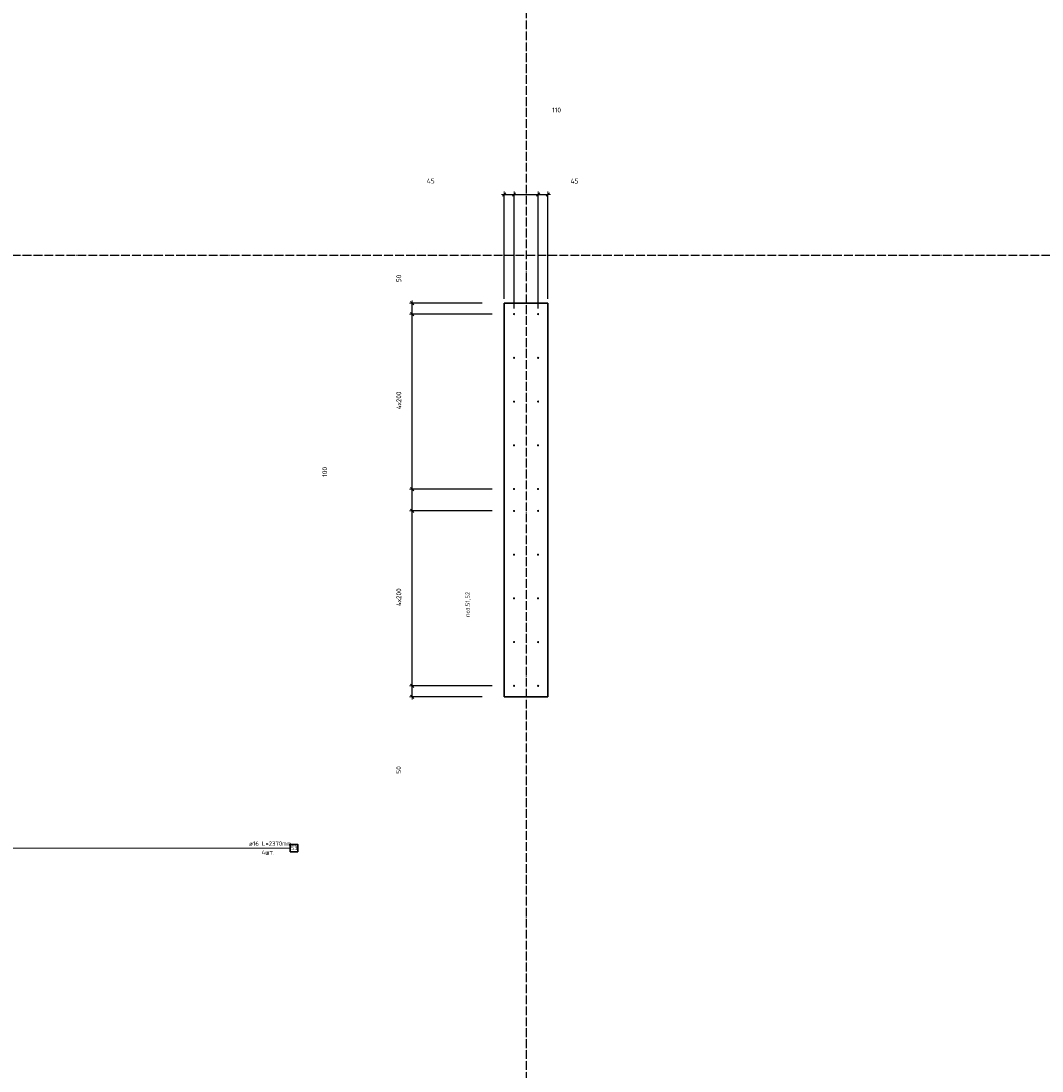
# Model space of a CAD drawing. Header units: millimetres. Extents: x 27309 to 183995, y -852 to 48500.
# Tile 46 of 93: x 144030 to 148700, y 32969 to 37770. Entities that reach past the tile are written whole.
import ezdxf

# ---------------------------------------------------------------- set-up
doc = ezdxf.new("R2010")
doc.units = ezdxf.units.MM
doc.header["$PDMODE"] = 65
doc.linetypes.add('______11', pattern=[50, 40, -5, 0, -5])
doc.linetypes.add('______5', pattern=[110, 80, -10, 10, -10])
for name, color, linetype, lineweight in [('Standard', 7, 'Continuous', 25), ('Арм.стержн. Выпуски', 180, 'Continuous', 35), ('Размерная линия_ общее', 7, 'Continuous', 13)]:
    doc.layers.add(name, color=color, linetype=linetype, lineweight=lineweight)
doc.layers.add('Осевая линия_ общее', color=7, linetype='______5', lineweight=13, true_color=0xa0a0a0)
doc.styles.add('ISOCPEUR', font='ISOCPEUR')
doc.dimstyles.new('DIMSTYLE_3', dxfattribs={"dimtxt": 22, "dimasz": 25, "dimexe": 0, "dimexo": 0, "dimgap": 11, "dimtad": 2, "dimdec": 0, "dimrnd": 5, "dimzin": 12, "dimdsep": 46, "dimtxsty": 'ISOCPEUR', "dimblk1": 'ALL_ML_STRICH', "dimblk2": 'ALL_ML_STRICH', "dimsah": 1, "dimcen": 0, "dimclrd": 7, "dimclre": 256, "dimclrt": 7, "dimadec": 0, "dimazin": 0, "dimtfac": 1, "dimtdec": 0, "dimtix": 1, "dimtmove": 2, "dimatfit": 3, "dimfxl": 0, "dimtzin": 0, "dimlwd": 0, "dimlwe": -3, "dimarcsym": 0})
doc.dimstyles.new('DIMSTYLE_5', dxfattribs={"dimtxt": 22, "dimasz": 25, "dimexe": 0, "dimexo": 0, "dimgap": 11, "dimtad": 2, "dimdec": 0, "dimrnd": 5, "dimzin": 12, "dimdsep": 46, "dimtxsty": 'ISOCPEUR', "dimblk1": 'ALL_ML_STRICH', "dimblk2": 'ALL_ML_STRICH', "dimsah": 1, "dimcen": 0, "dimclrd": 7, "dimclre": 256, "dimclrt": 7, "dimadec": 0, "dimazin": 0, "dimtfac": 1, "dimtdec": 0, "dimtix": 1, "dimtmove": 2, "dimatfit": 3, "dimfxl": 0, "dimtvp": 1.2, "dimtzin": 0, "dimlwd": 0, "dimlwe": -3, "dimarcsym": 0})

# ---------------------------------------------------------------- blocks, each defined once
blk = doc.blocks.new('ALL_ML_STRICH')
at = {"color": 0, "linetype": 'ByBlock', "lineweight": -2}
for p, q in [((-1, 0), (0.5, 0)), ((-0.3, -0.3), (0.3, 0.3)), ((0, -0.5), (0, 0.5))]:
    blk.add_line(p, q, dxfattribs=at)
blk = doc.blocks.new('*D201')
at = {"layer": 'DEFPOINTS', "color": 7, "linetype": 'Continuous', "lineweight": 13, "transparency": 33554687}
for p in [(146240, 36977.6), (146240, 36480), (146285, 36435)]:
    blk.add_point(p, dxfattribs=at)
at = {"layer": 'Размерная линия_ общее', "color": 253, "linetype": 'Continuous', "lineweight": -2, "true_color": 0xa0a0a0, "transparency": 33554687}
for p, q in [((146240, 36500), (146240, 36977.6)), ((146285, 36455), (146285, 36977.6))]:
    blk.add_line(p, q, dxfattribs=at)
at = {"layer": 'Размерная линия_ общее', "color": 7, "linetype": 'Continuous', "lineweight": -2, "transparency": 33554687}
blk.add_line((146240, 36977.6), (146285, 36977.6), dxfattribs=at)
at = {"layer": 'Размерная линия_ общее', "color": 7, "linetype": 'Continuous', "lineweight": 13, "transparency": 33554687, "xscale": 25, "yscale": 25, "zscale": 25, "rotation": 180}
blk.add_blockref('ALL_ML_STRICH', (146240, 36977.6), dxfattribs=at)
at = {"layer": 'Размерная линия_ общее', "color": 7, "linetype": 'Continuous', "lineweight": 13, "transparency": 33554687, "xscale": 25, "yscale": 25, "zscale": 25}
blk.add_blockref('ALL_ML_STRICH', (146285, 36977.6), dxfattribs=at)
at = {"layer": 'Размерная линия_ общее', "color": 7, "linetype": 'Continuous', "lineweight": 13, "transparency": 33554687, "insert": (145904, 37038.9), "char_height": 22, "width": 44, "attachment_point": 5, "style": 'ISOCPEUR'}
blk.add_mtext('\\A1;{45}', dxfattribs=at)
blk = doc.blocks.new('*D202')
at = {"layer": 'DEFPOINTS', "color": 7, "linetype": 'Continuous', "lineweight": 13, "transparency": 33554687}
for p in [(146285, 36977.6), (146285, 36435), (146395, 36435)]:
    blk.add_point(p, dxfattribs=at)
at = {"layer": 'Размерная линия_ общее', "color": 253, "linetype": 'Continuous', "lineweight": -2, "true_color": 0xa0a0a0, "transparency": 33554687}
for p, q in [((146285, 36455), (146285, 36977.6)), ((146395, 36455), (146395, 36977.6))]:
    blk.add_line(p, q, dxfattribs=at)
at = {"layer": 'Размерная линия_ общее', "color": 7, "linetype": 'Continuous', "lineweight": -2, "transparency": 33554687}
blk.add_line((146285, 36977.6), (146395, 36977.6), dxfattribs=at)
at = {"layer": 'Размерная линия_ общее', "color": 7, "linetype": 'Continuous', "lineweight": 13, "transparency": 33554687, "xscale": 25, "yscale": 25, "zscale": 25, "rotation": 180}
blk.add_blockref('ALL_ML_STRICH', (146285, 36977.6), dxfattribs=at)
at = {"layer": 'Размерная линия_ общее', "color": 7, "linetype": 'Continuous', "lineweight": 13, "transparency": 33554687, "xscale": 25, "yscale": 25, "zscale": 25}
blk.add_blockref('ALL_ML_STRICH', (146395, 36977.6), dxfattribs=at)
at = {"layer": 'Размерная линия_ общее', "color": 7, "linetype": 'Continuous', "lineweight": 13, "transparency": 33554687, "insert": (146479.5, 37363.2), "char_height": 22, "width": 66, "attachment_point": 5, "style": 'ISOCPEUR'}
blk.add_mtext('\\A1;{110}', dxfattribs=at)
blk = doc.blocks.new('*D203')
at = {"layer": 'DEFPOINTS', "color": 7, "linetype": 'Continuous', "lineweight": 13, "transparency": 33554687}
for p in [(146395, 36977.6), (146440, 36480), (146395, 36435)]:
    blk.add_point(p, dxfattribs=at)
at = {"layer": 'Размерная линия_ общее', "color": 253, "linetype": 'Continuous', "lineweight": -2, "true_color": 0xa0a0a0, "transparency": 33554687}
for p, q in [((146395, 36455), (146395, 36977.6)), ((146440, 36500), (146440, 36977.6))]:
    blk.add_line(p, q, dxfattribs=at)
at = {"layer": 'Размерная линия_ общее', "color": 7, "linetype": 'Continuous', "lineweight": -2, "transparency": 33554687}
blk.add_line((146395, 36977.6), (146440, 36977.6), dxfattribs=at)
at = {"layer": 'Размерная линия_ общее', "color": 7, "linetype": 'Continuous', "lineweight": 13, "transparency": 33554687, "xscale": 25, "yscale": 25, "zscale": 25, "rotation": 180}
blk.add_blockref('ALL_ML_STRICH', (146395, 36977.6), dxfattribs=at)
at = {"layer": 'Размерная линия_ общее', "color": 7, "linetype": 'Continuous', "lineweight": 13, "transparency": 33554687, "xscale": 25, "yscale": 25, "zscale": 25}
blk.add_blockref('ALL_ML_STRICH', (146440, 36977.6), dxfattribs=at)
at = {"layer": 'Размерная линия_ общее', "color": 7, "linetype": 'Continuous', "lineweight": 13, "transparency": 33554687, "insert": (146561.6, 37038.2), "char_height": 22, "width": 44, "attachment_point": 5, "style": 'ISOCPEUR'}
blk.add_mtext('\\A1;{45}', dxfattribs=at)
blk = doc.blocks.new('*D292')
at = {"layer": 'DEFPOINTS', "color": 7, "linetype": 'Continuous', "lineweight": 13, "transparency": 33554687}
for p in [(146285, 34730), (145819, 34680), (146240, 34680)]:
    blk.add_point(p, dxfattribs=at)
at = {"layer": 'Размерная линия_ общее', "color": 253, "linetype": 'Continuous', "lineweight": -2, "true_color": 0xa0a0a0, "transparency": 33554687}
for p, q in [((146185, 34730), (145819, 34730)), ((146140, 34680), (145819, 34680))]:
    blk.add_line(p, q, dxfattribs=at)
at = {"layer": 'Размерная линия_ общее', "color": 7, "linetype": 'Continuous', "lineweight": -2, "transparency": 33554687}
blk.add_line((145819, 34680), (145819, 34730), dxfattribs=at)
at = {"layer": 'Размерная линия_ общее', "color": 7, "linetype": 'Continuous', "lineweight": 13, "transparency": 33554687, "xscale": 25, "yscale": 25, "zscale": 25}
for p, rotation in [((145819, 34730), 90), ((145819, 34680), 270)]:
    blk.add_blockref('ALL_ML_STRICH', p, dxfattribs=dict(at, rotation=rotation))
at = {"layer": 'Размерная линия_ общее', "color": 7, "linetype": 'Continuous', "lineweight": 13, "transparency": 33554687, "insert": (145757.5, 34345.4), "char_height": 22, "width": 44, "attachment_point": 5, "rotation": 90, "style": 'ISOCPEUR'}
blk.add_mtext('\\A1;{50}', dxfattribs=at)
blk = doc.blocks.new('*D293')
at = {"layer": 'DEFPOINTS', "color": 7, "linetype": 'Continuous', "lineweight": 13, "transparency": 33554687}
for p in [(146285, 35530), (145819, 34730), (146285, 34730)]:
    blk.add_point(p, dxfattribs=at)
at = {"layer": 'Размерная линия_ общее', "color": 253, "linetype": 'Continuous', "lineweight": -2, "true_color": 0xa0a0a0, "transparency": 33554687}
for p, q in [((146185, 35530), (145819, 35530)), ((146185, 34730), (145819, 34730))]:
    blk.add_line(p, q, dxfattribs=at)
at = {"layer": 'Размерная линия_ общее', "color": 7, "linetype": 'Continuous', "lineweight": -2, "transparency": 33554687}
blk.add_line((145819, 34730), (145819, 35530), dxfattribs=at)
at = {"layer": 'Размерная линия_ общее', "color": 7, "linetype": 'Continuous', "lineweight": 13, "transparency": 33554687, "xscale": 25, "yscale": 25, "zscale": 25}
for p, rotation in [((145819, 35530), 90), ((145819, 34730), 270)]:
    blk.add_blockref('ALL_ML_STRICH', p, dxfattribs=dict(at, rotation=rotation))
at = {"layer": 'Размерная линия_ общее', "color": 7, "linetype": 'Continuous', "lineweight": 13, "transparency": 33554687, "insert": (145747, 35095), "char_height": 22, "width": 1.1, "attachment_point": 1, "rotation": 90, "line_spacing_factor": 0.60241, "style": 'ISOCPEUR'}
blk.add_mtext('\\W0.91;4х200', dxfattribs=at)
blk = doc.blocks.new('*D294')
at = {"layer": 'DEFPOINTS', "color": 7, "linetype": 'Continuous', "lineweight": 13, "transparency": 33554687}
for p in [(146285, 35630), (145819, 35530), (146285, 35530)]:
    blk.add_point(p, dxfattribs=at)
at = {"layer": 'Размерная линия_ общее', "color": 253, "linetype": 'Continuous', "lineweight": -2, "true_color": 0xa0a0a0, "transparency": 33554687}
for p, q in [((146185, 35630), (145819, 35630)), ((146185, 35530), (145819, 35530))]:
    blk.add_line(p, q, dxfattribs=at)
at = {"layer": 'Размерная линия_ общее', "color": 7, "linetype": 'Continuous', "lineweight": -2, "transparency": 33554687}
blk.add_line((145819, 35530), (145819, 35630), dxfattribs=at)
at = {"layer": 'Размерная линия_ общее', "color": 7, "linetype": 'Continuous', "lineweight": 13, "transparency": 33554687, "xscale": 25, "yscale": 25, "zscale": 25}
for p, rotation in [((145819, 35630), 90), ((145819, 35530), 270)]:
    blk.add_blockref('ALL_ML_STRICH', p, dxfattribs=dict(at, rotation=rotation))
at = {"layer": 'Размерная линия_ общее', "color": 7, "linetype": 'Continuous', "lineweight": 13, "transparency": 33554687, "insert": (145419.1, 35708.3), "char_height": 22, "width": 66, "attachment_point": 5, "rotation": 90, "style": 'ISOCPEUR'}
blk.add_mtext('\\A1;{100}', dxfattribs=at)
blk = doc.blocks.new('*D295')
at = {"layer": 'DEFPOINTS', "color": 7, "linetype": 'Continuous', "lineweight": 13, "transparency": 33554687}
for p in [(146285, 36430), (145819, 35630), (146285, 35630)]:
    blk.add_point(p, dxfattribs=at)
at = {"layer": 'Размерная линия_ общее', "color": 253, "linetype": 'Continuous', "lineweight": -2, "true_color": 0xa0a0a0, "transparency": 33554687}
for p, q in [((146185, 36430), (145819, 36430)), ((146185, 35630), (145819, 35630))]:
    blk.add_line(p, q, dxfattribs=at)
at = {"layer": 'Размерная линия_ общее', "color": 7, "linetype": 'Continuous', "lineweight": -2, "transparency": 33554687}
blk.add_line((145819, 35630), (145819, 36430), dxfattribs=at)
at = {"layer": 'Размерная линия_ общее', "color": 7, "linetype": 'Continuous', "lineweight": 13, "transparency": 33554687, "xscale": 25, "yscale": 25, "zscale": 25}
for p, rotation in [((145819, 36430), 90), ((145819, 35630), 270)]:
    blk.add_blockref('ALL_ML_STRICH', p, dxfattribs=dict(at, rotation=rotation))
at = {"layer": 'Размерная линия_ общее', "color": 7, "linetype": 'Continuous', "lineweight": 13, "transparency": 33554687, "insert": (145747, 35995), "char_height": 22, "width": 1.1, "attachment_point": 1, "rotation": 90, "line_spacing_factor": 0.60241, "style": 'ISOCPEUR'}
blk.add_mtext('\\W0.91;4х200', dxfattribs=at)
blk = doc.blocks.new('*D296')
at = {"layer": 'DEFPOINTS', "color": 7, "linetype": 'Continuous', "lineweight": 13, "transparency": 33554687}
for p in [(146240, 36480), (145819, 36430), (146285, 36430)]:
    blk.add_point(p, dxfattribs=at)
at = {"layer": 'Размерная линия_ общее', "color": 253, "linetype": 'Continuous', "lineweight": -2, "true_color": 0xa0a0a0, "transparency": 33554687}
for p, q in [((146140, 36480), (145819, 36480)), ((146185, 36430), (145819, 36430))]:
    blk.add_line(p, q, dxfattribs=at)
at = {"layer": 'Размерная линия_ общее', "color": 7, "linetype": 'Continuous', "lineweight": -2, "transparency": 33554687}
blk.add_line((145819, 36430), (145819, 36480), dxfattribs=at)
at = {"layer": 'Размерная линия_ общее', "color": 7, "linetype": 'Continuous', "lineweight": 13, "transparency": 33554687, "xscale": 25, "yscale": 25, "zscale": 25}
for p, rotation in [((145819, 36480), 90), ((145819, 36430), 270)]:
    blk.add_blockref('ALL_ML_STRICH', p, dxfattribs=dict(at, rotation=rotation))
at = {"layer": 'Размерная линия_ общее', "color": 7, "linetype": 'Continuous', "lineweight": 13, "transparency": 33554687, "insert": (145758, 36593.2), "char_height": 22, "width": 44, "attachment_point": 5, "rotation": 90, "style": 'ISOCPEUR'}
blk.add_mtext('\\A1;{50}', dxfattribs=at)

msp = doc.modelspace()

# ---------------------------------------------------------------- hatches: boundary and pattern name
at = {"layer": 'Арм.стержн. Выпуски', "linetype": 'Continuous', "lineweight": 35, "transparency": 33554687}
for points in [[(146290, 36430), (146289.6, 36431.9), (146288.5, 36433.5), (146286.9, 36434.6), (146285, 36435), (146283.1, 36434.6), (146281.5, 36433.5), (146280.4, 36431.9), (146280, 36430), (146280.4, 36428.1), (146281.5, 36426.5), (146283.1, 36425.4), (146285, 36425), (146286.9, 36425.4), (146288.5, 36426.5), (146289.6, 36428.1)], [(146400, 36430), (146399.6, 36431.9), (146398.5, 36433.5), (146396.9, 36434.6), (146395, 36435), (146393.1, 36434.6), (146391.5, 36433.5), (146390.4, 36431.9), (146390, 36430), (146390.4, 36428.1), (146391.5, 36426.5), (146393.1, 36425.4), (146395, 36425), (146396.9, 36425.4), (146398.5, 36426.5), (146399.6, 36428.1)], [(146290, 36230), (146289.6, 36231.9), (146288.5, 36233.5), (146286.9, 36234.6), (146285, 36235), (146283.1, 36234.6), (146281.5, 36233.5), (146280.4, 36231.9), (146280, 36230), (146280.4, 36228.1), (146281.5, 36226.5), (146283.1, 36225.4), (146285, 36225), (146286.9, 36225.4), (146288.5, 36226.5), (146289.6, 36228.1)], [(146400, 36230), (146399.6, 36231.9), (146398.5, 36233.5), (146396.9, 36234.6), (146395, 36235), (146393.1, 36234.6), (146391.5, 36233.5), (146390.4, 36231.9), (146390, 36230), (146390.4, 36228.1), (146391.5, 36226.5), (146393.1, 36225.4), (146395, 36225), (146396.9, 36225.4), (146398.5, 36226.5), (146399.6, 36228.1)], [(146290, 36030), (146289.6, 36031.9), (146288.5, 36033.5), (146286.9, 36034.6), (146285, 36035), (146283.1, 36034.6), (146281.5, 36033.5), (146280.4, 36031.9), (146280, 36030), (146280.4, 36028.1), (146281.5, 36026.5), (146283.1, 36025.4), (146285, 36025), (146286.9, 36025.4), (146288.5, 36026.5), (146289.6, 36028.1)], [(146400, 36030), (146399.6, 36031.9), (146398.5, 36033.5), (146396.9, 36034.6), (146395, 36035), (146393.1, 36034.6), (146391.5, 36033.5), (146390.4, 36031.9), (146390, 36030), (146390.4, 36028.1), (146391.5, 36026.5), (146393.1, 36025.4), (146395, 36025), (146396.9, 36025.4), (146398.5, 36026.5), (146399.6, 36028.1)], [(146290, 35830), (146289.6, 35831.9), (146288.5, 35833.5), (146286.9, 35834.6), (146285, 35835), (146283.1, 35834.6), (146281.5, 35833.5), (146280.4, 35831.9), (146280, 35830), (146280.4, 35828.1), (146281.5, 35826.5), (146283.1, 35825.4), (146285, 35825), (146286.9, 35825.4), (146288.5, 35826.5), (146289.6, 35828.1)], [(146400, 35830), (146399.6, 35831.9), (146398.5, 35833.5), (146396.9, 35834.6), (146395, 35835), (146393.1, 35834.6), (146391.5, 35833.5), (146390.4, 35831.9), (146390, 35830), (146390.4, 35828.1), (146391.5, 35826.5), (146393.1, 35825.4), (146395, 35825), (146396.9, 35825.4), (146398.5, 35826.5), (146399.6, 35828.1)], [(146290, 35630), (146289.6, 35631.9), (146288.5, 35633.5), (146286.9, 35634.6), (146285, 35635), (146283.1, 35634.6), (146281.5, 35633.5), (146280.4, 35631.9), (146280, 35630), (146280.4, 35628.1), (146281.5, 35626.5), (146283.1, 35625.4), (146285, 35625), (146286.9, 35625.4), (146288.5, 35626.5), (146289.6, 35628.1)], [(146400, 35630), (146399.6, 35631.9), (146398.5, 35633.5), (146396.9, 35634.6), (146395, 35635), (146393.1, 35634.6), (146391.5, 35633.5), (146390.4, 35631.9), (146390, 35630), (146390.4, 35628.1), (146391.5, 35626.5), (146393.1, 35625.4), (146395, 35625), (146396.9, 35625.4), (146398.5, 35626.5), (146399.6, 35628.1)], [(146290, 35530), (146289.6, 35531.9), (146288.5, 35533.5), (146286.9, 35534.6), (146285, 35535), (146283.1, 35534.6), (146281.5, 35533.5), (146280.4, 35531.9), (146280, 35530), (146280.4, 35528.1), (146281.5, 35526.5), (146283.1, 35525.4), (146285, 35525), (146286.9, 35525.4), (146288.5, 35526.5), (146289.6, 35528.1)], [(146400, 35530), (146399.6, 35531.9), (146398.5, 35533.5), (146396.9, 35534.6), (146395, 35535), (146393.1, 35534.6), (146391.5, 35533.5), (146390.4, 35531.9), (146390, 35530), (146390.4, 35528.1), (146391.5, 35526.5), (146393.1, 35525.4), (146395, 35525), (146396.9, 35525.4), (146398.5, 35526.5), (146399.6, 35528.1)], [(146290, 35330), (146289.6, 35331.9), (146288.5, 35333.5), (146286.9, 35334.6), (146285, 35335), (146283.1, 35334.6), (146281.5, 35333.5), (146280.4, 35331.9), (146280, 35330), (146280.4, 35328.1), (146281.5, 35326.5), (146283.1, 35325.4), (146285, 35325), (146286.9, 35325.4), (146288.5, 35326.5), (146289.6, 35328.1)], [(146400, 35330), (146399.6, 35331.9), (146398.5, 35333.5), (146396.9, 35334.6), (146395, 35335), (146393.1, 35334.6), (146391.5, 35333.5), (146390.4, 35331.9), (146390, 35330), (146390.4, 35328.1), (146391.5, 35326.5), (146393.1, 35325.4), (146395, 35325), (146396.9, 35325.4), (146398.5, 35326.5), (146399.6, 35328.1)], [(146290, 35130), (146289.6, 35131.9), (146288.5, 35133.5), (146286.9, 35134.6), (146285, 35135), (146283.1, 35134.6), (146281.5, 35133.5), (146280.4, 35131.9), (146280, 35130), (146280.4, 35128.1), (146281.5, 35126.5), (146283.1, 35125.4), (146285, 35125), (146286.9, 35125.4), (146288.5, 35126.5), (146289.6, 35128.1)], [(146400, 35130), (146399.6, 35131.9), (146398.5, 35133.5), (146396.9, 35134.6), (146395, 35135), (146393.1, 35134.6), (146391.5, 35133.5), (146390.4, 35131.9), (146390, 35130), (146390.4, 35128.1), (146391.5, 35126.5), (146393.1, 35125.4), (146395, 35125), (146396.9, 35125.4), (146398.5, 35126.5), (146399.6, 35128.1)], [(146290, 34930), (146289.6, 34931.9), (146288.5, 34933.5), (146286.9, 34934.6), (146285, 34935), (146283.1, 34934.6), (146281.5, 34933.5), (146280.4, 34931.9), (146280, 34930), (146280.4, 34928.1), (146281.5, 34926.5), (146283.1, 34925.4), (146285, 34925), (146286.9, 34925.4), (146288.5, 34926.5), (146289.6, 34928.1)], [(146400, 34930), (146399.6, 34931.9), (146398.5, 34933.5), (146396.9, 34934.6), (146395, 34935), (146393.1, 34934.6), (146391.5, 34933.5), (146390.4, 34931.9), (146390, 34930), (146390.4, 34928.1), (146391.5, 34926.5), (146393.1, 34925.4), (146395, 34925), (146396.9, 34925.4), (146398.5, 34926.5), (146399.6, 34928.1)], [(146290, 34730), (146289.6, 34731.9), (146288.5, 34733.5), (146286.9, 34734.6), (146285, 34735), (146283.1, 34734.6), (146281.5, 34733.5), (146280.4, 34731.9), (146280, 34730), (146280.4, 34728.1), (146281.5, 34726.5), (146283.1, 34725.4), (146285, 34725), (146286.9, 34725.4), (146288.5, 34726.5), (146289.6, 34728.1)], [(146400, 34730), (146399.6, 34731.9), (146398.5, 34733.5), (146396.9, 34734.6), (146395, 34735), (146393.1, 34734.6), (146391.5, 34733.5), (146390.4, 34731.9), (146390, 34730), (146390.4, 34728.1), (146391.5, 34726.5), (146393.1, 34725.4), (146395, 34725), (146396.9, 34725.4), (146398.5, 34726.5), (146399.6, 34728.1)]]:
    msp.add_hatch(color=4, dxfattribs=at).paths.add_polyline_path(points)

# ---------------------------------------------------------------- linework, layer by layer
at = {"color": 7, "linetype": 'Continuous', "lineweight": 35, "transparency": 33554687}
for p, q in [((146240, 34680), (146240, 36480)), ((146240, 36480), (146440, 36480)), ((146440, 36480), (146440, 34680)), ((146440, 34680), (146240, 34680))]:
    msp.add_line(p, q, dxfattribs=at)
at = {"layer": 'Арм.стержн. Выпуски', "color": 7, "linetype": 'Continuous', "lineweight": 13, "transparency": 33554687}
msp.add_line((143360.9, 33987.9), (145260.9, 33987.9), dxfattribs=at)
at = {"layer": 'Арм.стержн. Выпуски', "color": 7, "linetype": 'Continuous', "lineweight": 35, "transparency": 33554687}
msp.add_lwpolyline([(145260.9, 33971.3), (145295.6, 33971.3), (145295.6, 34004.6), (145260.9, 34004.6), (145260.9, 33971.3)], dxfattribs=at)
at = {"layer": 'Осевая линия_ общее', "color": 253, "linetype": '______11', "lineweight": -3, "true_color": 0xa0a0a0, "transparency": 33554687}
for p, q in [((146340, 46340), (146340, 27662.1)), ((125200, 36700), (169325.4, 36700))]:
    msp.add_line(p, q, dxfattribs=at)

# ---------------------------------------------------------------- texts
at = {"layer": 'Standard', "color": 7, "linetype": 'Continuous', "lineweight": 13, "transparency": 33554687, "insert": (146087.3, 35044.2), "char_height": 20, "width": 104.817, "attachment_point": 7, "rotation": 90, "style": 'ISOCPEUR'}
msp.add_mtext('\\A1;{\\fISOCPEUR|i0|b0;\\H20.000000;\\W0.909091;\\C7;поз.51,52}\\P', dxfattribs=at)
at = {"layer": 'Арм.стержн. Выпуски', "color": 7, "linetype": 'Continuous', "lineweight": 25, "transparency": 33554687, "char_height": 20, "attachment_point": 7, "style": 'ISOCPEUR'}
for s, insert, width in [('\\W0.96;ø16 L=2370mm ', (145072.9, 33998.6), 195.502), ('\\W0.87;53', (145264.3, 33978.6), 36.721), ('\\W0.95;4шт. ', (145130.9, 33958.6), 79.438)]:
    msp.add_mtext(s, dxfattribs=dict(at, insert=insert, width=width))

# ---------------------------------------------------------------- dimensions: what is measured, and where the dimension line sits
at = {"layer": 'Размерная линия_ общее', "color": 7, "linetype": 'Continuous', "lineweight": 13, "transparency": 33554687}
for base, p1, p2, dimstyle, picture, middle in [((146395, 36977.6), (146285, 36455), (146395, 36455), 'DIMSTYLE_3', '*D202', (146479.5, 37363.2)), ((146285, 36977.6), (146240, 36500), (146285, 36455), 'DIMSTYLE_5', '*D201', (145904, 37038.9)), ((146440, 36977.6), (146395, 36455), (146440, 36500), 'DIMSTYLE_5', '*D203', (146561.6, 37038.2))]:
    dim = msp.add_linear_dim(base=base, p1=p1, p2=p2, dimstyle=dimstyle, override={"dimpost": '<>', "dimclrd": 7, "dimclre": 253, "dimclrt": 7, "dimlwd": 0, "dimlwe": 65533}, dxfattribs=at)
    dim.commit()
    dim.dimension.update_dxf_attribs({"geometry": picture, "text_midpoint": middle, "dimtype": 160})
for base, p1, p2, picture, middle in [((145819, 36480), (146185, 36430), (146140, 36480), '*D296', (145758, 36593.2)), ((145819, 35630), (146185, 35530), (146185, 35630), '*D294', (145419.1, 35708.3)), ((145819, 34730), (146140, 34680), (146185, 34730), '*D292', (145757.5, 34345.4))]:
    dim = msp.add_linear_dim(base=base, p1=p1, p2=p2, angle=90, dimstyle='DIMSTYLE_3', override={"dimpost": '<>', "dimclrd": 7, "dimclre": 253, "dimclrt": 7, "dimlwd": 0, "dimlwe": 65533}, dxfattribs=at)
    dim.commit()
    dim.dimension.update_dxf_attribs({"geometry": picture, "text_midpoint": middle, "dimtype": 160})
for base, p1, p2, picture, middle in [((145819, 36430), (146185, 35630), (146185, 36430), '*D295', (145808, 36030)), ((145819, 35530), (146185, 34730), (146185, 35530), '*D293', (145808, 35130))]:
    dim = msp.add_linear_dim(base=base, p1=p1, p2=p2, angle=90, text='\\W0.91;4х200', dimstyle='DIMSTYLE_3', override={"dimpost": '<>', "dimclrd": 7, "dimclre": 253, "dimclrt": 7, "dimlwd": 0, "dimlwe": 65533}, dxfattribs=at)
    dim.commit()
    dim.dimension.update_dxf_attribs({"geometry": picture, "text_midpoint": middle, "dimtype": 160})

doc.saveas('drawing.dxf')
